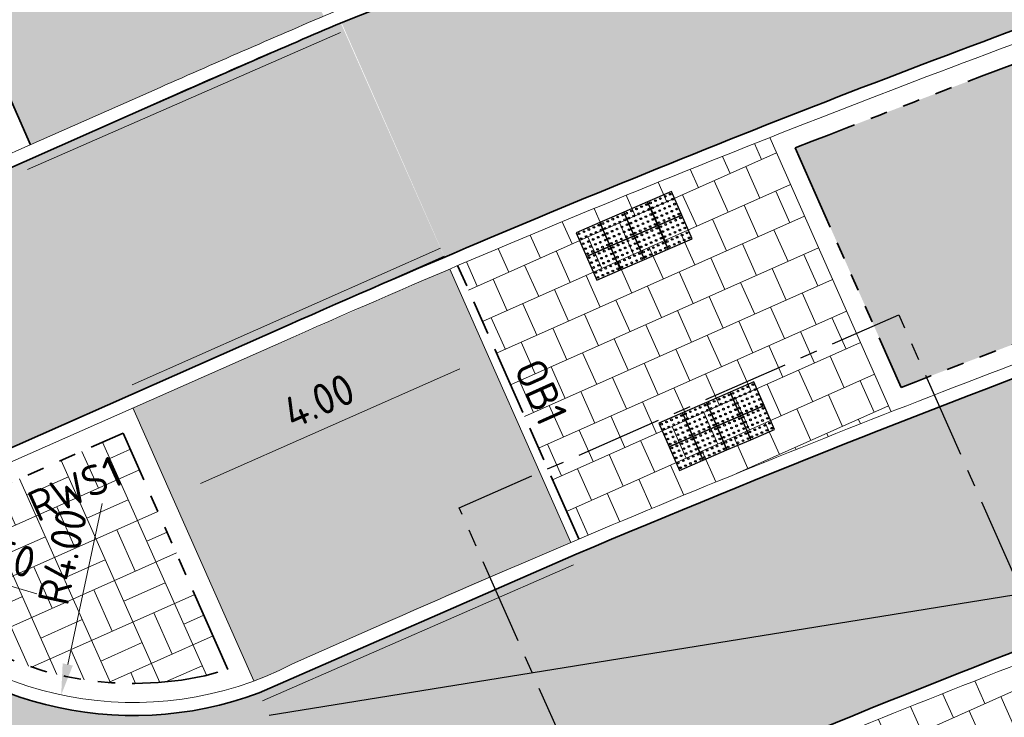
# Model space of a CAD drawing. Header units: metres. Extents: x 196651 to 397723, y 354703 to 710691.
# Tile 121 of 256: x 197811 to 197822, y 356124 to 356132. Entities that reach past the tile are written whole.
import ezdxf
from ezdxf.enums import TextEntityAlignment as Align

# ---------------------------------------------------------------- set-up
doc = ezdxf.new("R2010")
doc.units = ezdxf.units.M
doc.header["$MEASUREMENT"] = 0
for name, pattern in [('VH-OPSLUITBAND_100X200', [16, 8, -2, 4, -2]), ('VH-RWSBAND_110X220', [24, 10, -2, 2, -2, 2, -2, 2, -2]), ('XX-CENTER', [8, 5, -1, 1, -1])]:
    doc.linetypes.add(name, pattern=pattern)
doc.layers.add('$0$X-XX-HULPLIJNEN', color=4, linetype='Continuous', lineweight=18, plot=False)
doc.layers.add('X-XX-AL-HULPLIJNEN', color=4, linetype='Continuous', lineweight=25, plot=False)
for name, color, linetype, lineweight in [('N-WE-GR-GRAS_BERM-A', 86, 'Continuous', 5), ('N-WE-VH-GOOT_TEGEL-G', 170, 'Continuous', 35), ('N-WE-VH-KANTOPSLUITING_OPSLUITBAND_100X200-G', 5, 'VH-OPSLUITBAND_100X200', 35), ('N-WE-VH-KANTOPSLUITING_TEKST-T', 7, 'VH-OPSLUITBAND_100X200', 35), ('N-WE-VH-KANTOPSLUITING_TROTTOIRBAND_RWS_110 220-G', 6, 'VH-RWSBAND_110X220', 35), ('N-WE-VH-KANTVERHARDING-G', 1, 'Continuous', 5), ('N-WE-VH-VERHARDING_ASFALT_DEKLAAG-G_ZWART', 252, 'Continuous', 5), ('N-WE-VH-VERHARDING_TEGEL-200X200X50-A', 252, 'Continuous', 18), ('N-WE-VH-VERKEERSTEGEL-NOPPENTEGEL-S', 5, 'Continuous', 25), ('N-WE-VH_BETON_PRINTBETON-A', 252, 'Continuous', 5), ('X-XX-AL-AANPIJLING-M', 7, 'Continuous', 18)]:
    doc.layers.add(name, color=color, linetype=linetype, lineweight=lineweight)
doc.layers.add('N-WE-VH-VERHARDING_ASFALT_DEKLAAG-G_ROOD', color=7, linetype='Continuous', lineweight=5, true_color=0xbf4040)
doc.layers.add('X-XX-AL-VERWIJZING_DETAIL', color=3, linetype='XX-CENTER')
doc.styles.add('NLCS-ISO', font='NLCS-ISO.ttf')
doc.styles.add('NLCS-ISO-M200-T18', font='NLCS-ISO.ttf')
doc.dimstyles.new('NLCS-M200-T18-PIJL', dxfattribs={"dimscale": 0.2, "dimtxt": 1.799999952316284, "dimasz": 1.8, "dimexe": 2, "dimexo": 2, "dimgap": 0.7, "dimtad": 1, "dimzin": 0, "dimdsep": 46, "dimtxsty": 'NLCS-ISO-M200-T18', "dimcen": 0, "dimdle": 2, "dimse1": 1, "dimse2": 1, "dimclrd": 256, "dimclre": 256, "dimclrt": 256, "dimadec": 1, "dimazin": 0, "dimtfac": 1, "dimtofl": 0, "dimtmove": 1, "dimatfit": 0, "dimfxl": 2, "dimfxlon": 1, "dimtfillclr": 254, "dimtolj": 1, "dimtzin": 0, "dimlwd": 18, "dimlwe": 18, "dimarcsym": 0})
pattern_1 = [(114, (0, 0), (-0.3454037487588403, 0.2840708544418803), [0.4, -0.4]), (204, (0, 0), (0.1626946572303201, -0.3654181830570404), [])]

# ---------------------------------------------------------------- blocks, each defined once
blk = doc.blocks.new('*D1963')
at = {"layer": 'Defpoints', "color": 0, "ltscale": 0.2, "transparency": 16777216}
for p in [(197812.276875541, 356128.0603214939), (197811.4393302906, 356124.1489895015)]:
    blk.add_point(p, dxfattribs=at)
at = {"layer": 'X-XX-AL-AANPIJLING-M', "linetype": 'Continuous', "lineweight": 18, "ltscale": 0.2, "transparency": 16777216}
blk.add_line((197811.9136332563, 356126.3639819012), (197811.5147093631, 356124.5010093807), dxfattribs=at)
at = {"layer": 'X-XX-AL-AANPIJLING-M', "ltscale": 0.2, "transparency": 16777216}
blk.add_solid([(197811.4560393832, 356124.5135725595), (197811.573379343, 356124.488446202), (197811.4393302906, 356124.1489895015)], dxfattribs=at)
at = {"layer": 'X-XX-AL-AANPIJLING-M', "ltscale": 0.2, "transparency": 16777216, "insert": (197811.4545750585, 356125.7484581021), "char_height": 0.3599999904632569, "attachment_point": 5, "rotation": 77.91360897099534, "style": 'NLCS-ISO-M200-T18'}
blk.add_mtext('\\A1;R4.00', dxfattribs=at)
blk = doc.blocks.new('TEKST TB')
at = {"style": 'NLCS-ISO'}
blk.add_attdef('TEKST_TROTTOIRBANDEN', text='', height=0.36, rotation=0.340705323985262, dxfattribs=at).set_placement((0, 0), align=Align.BOTTOM_CENTER)
blk = doc.blocks.new('*D302')
at = {"layer": 'Defpoints', "color": 0, "ltscale": 0.2, "transparency": 16777216}
for p in [(197816.3778944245, 356128.0677970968), (197816.6321005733, 356127.4934407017), (197812.9743454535, 356125.8745437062)]:
    blk.add_point(p, dxfattribs=at)
at = {"layer": 'X-XX-AL-AANPIJLING-M', "linetype": 'Continuous', "lineweight": 18, "ltscale": 0.2, "transparency": 16777216}
blk.add_line((197813.0493372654, 356126.5946008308), (197816.0486964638, 356127.9220963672), dxfattribs=at)
at = {"layer": 'X-XX-AL-AANPIJLING-M', "ltscale": 0.2, "transparency": 16777216}
for points in [[(197816.0244130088, 356127.976962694), (197816.0729799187, 356127.8672300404), (197816.3778944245, 356128.0677970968)], [(197813.0250538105, 356126.6494671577), (197813.0736207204, 356126.5397345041), (197812.7201393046, 356126.4489001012)]]:
    blk.add_solid(points, dxfattribs=at)
at = {"layer": 'X-XX-AL-AANPIJLING-M', "ltscale": 0.2, "transparency": 16777216, "insert": (197814.4195051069, 356127.5509690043), "char_height": 0.3599999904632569, "attachment_point": 5, "rotation": 23.873848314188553, "style": 'NLCS-ISO-M200-T18'}
blk.add_mtext('\\A1;4.00', dxfattribs=at)
blk = doc.blocks.new('*D1753')
at = {"layer": 'Defpoints', "color": 0, "transparency": 16777216}
for p in [(197809.1605239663, 356125.896652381), (197809.6408665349, 356125.7578322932)]:
    blk.add_point(p, dxfattribs=at)
at = {"layer": 'X-XX-AL-AANPIJLING-M', "linetype": 'Continuous', "lineweight": 18, "transparency": 16777216}
blk.add_line((197811.1587490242, 356125.3191608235), (197809.5063706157, 356125.7967019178), dxfattribs=at)
at = {"layer": 'X-XX-AL-AANPIJLING-M', "transparency": 16777216}
blk.add_solid([(197809.5230290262, 356125.854343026), (197809.4897122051, 356125.7390608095), (197809.1605239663, 356125.896652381)], dxfattribs=at)
at = {"layer": 'X-XX-AL-AANPIJLING-M', "transparency": 16777216, "insert": (197810.5943279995, 356125.8153753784), "char_height": 0.3599999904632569, "attachment_point": 5, "rotation": 343.88058662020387, "style": 'NLCS-ISO-M200-T18'}
blk.add_mtext('\\A1;R0.50', dxfattribs=at)
blk = doc.blocks.new('*U2075')
for centre in [(0.02500000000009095, 0.575000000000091), (0.08750000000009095, 0.575000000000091), (0.1500000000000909, 0.575000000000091), (0.2125000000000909, 0.575000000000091), (0.2749999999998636, 0.575000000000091), (0.3250000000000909, 0.575000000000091), (0.3875000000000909, 0.575000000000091), (0.4500000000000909, 0.575000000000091), (0.5125000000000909, 0.575000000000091), (0.5749999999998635, 0.575000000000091), (0.6250000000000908, 0.575000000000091), (0.6875000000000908, 0.575000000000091), (0.7500000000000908, 0.575000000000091), (0.8125000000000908, 0.575000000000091), (0.8749999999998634, 0.575000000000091), (0.9250000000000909, 0.575000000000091), (0.9875000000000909, 0.575000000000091), (1.050000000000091, 0.575000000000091), (1.112500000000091, 0.575000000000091), (1.174999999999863, 0.575000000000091), (0.02500000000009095, 0.512500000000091), (0.02500000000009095, 0.4500000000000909), (0.08750000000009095, 0.512500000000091), (0.08750000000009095, 0.4500000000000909), (0.1500000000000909, 0.512500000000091), (0.1500000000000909, 0.4500000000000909), (0.2125000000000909, 0.512500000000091), (0.2125000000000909, 0.4500000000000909), (0.2749999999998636, 0.512500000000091), (0.2749999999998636, 0.4500000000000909), (0.3250000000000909, 0.512500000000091), (0.3250000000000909, 0.4500000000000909), (0.3875000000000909, 0.512500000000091), (0.3875000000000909, 0.4500000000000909), (0.4500000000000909, 0.512500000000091), (0.4500000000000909, 0.4500000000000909), (0.5125000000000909, 0.512500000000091), (0.5125000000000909, 0.4500000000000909), (0.5749999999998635, 0.512500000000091), (0.5749999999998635, 0.4500000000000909), (0.6250000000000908, 0.512500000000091), (0.6250000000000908, 0.4500000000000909), (0.6875000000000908, 0.512500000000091), (0.6875000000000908, 0.4500000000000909), (0.7500000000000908, 0.512500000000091), (0.7500000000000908, 0.4500000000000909), (0.8125000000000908, 0.512500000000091), (0.8125000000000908, 0.4500000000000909), (0.8749999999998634, 0.512500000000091), (0.8749999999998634, 0.4500000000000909), (0.9250000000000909, 0.512500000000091), (0.9250000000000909, 0.4500000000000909), (0.9875000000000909, 0.512500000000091), (0.9875000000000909, 0.4500000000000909), (1.050000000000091, 0.512500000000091), (1.050000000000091, 0.4500000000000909), (1.112500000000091, 0.512500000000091), (1.112500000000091, 0.4500000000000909), (1.174999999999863, 0.512500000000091), (1.174999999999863, 0.4500000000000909), (0.02500000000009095, 0.3875000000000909), (0.08750000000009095, 0.3875000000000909), (0.1500000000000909, 0.3875000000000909), (0.2125000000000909, 0.3875000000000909), (0.2749999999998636, 0.3875000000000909), (0.3250000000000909, 0.3875000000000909), (0.3875000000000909, 0.3875000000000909), (0.4500000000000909, 0.3875000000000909), (0.5125000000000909, 0.3875000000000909), (0.5749999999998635, 0.3875000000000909), (0.6250000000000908, 0.3875000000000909), (0.6875000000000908, 0.3875000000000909), (0.7500000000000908, 0.3875000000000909), (0.8125000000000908, 0.3875000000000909), (0.8749999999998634, 0.3875000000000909), (0.9250000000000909, 0.3875000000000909), (0.9875000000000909, 0.3875000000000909), (1.050000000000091, 0.3875000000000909), (1.112500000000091, 0.3875000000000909), (1.174999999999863, 0.3875000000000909), (0.02500000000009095, 0.3250000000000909), (0.02500000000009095, 0.2750000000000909), (0.08750000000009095, 0.3250000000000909), (0.08750000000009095, 0.2750000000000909), (0.1500000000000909, 0.3250000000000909), (0.1500000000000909, 0.2750000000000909), (0.2125000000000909, 0.3250000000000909), (0.2125000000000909, 0.2750000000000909), (0.2749999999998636, 0.3250000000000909), (0.2749999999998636, 0.2750000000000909), (0.3250000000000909, 0.3250000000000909), (0.3250000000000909, 0.2750000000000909), (0.3875000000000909, 0.3250000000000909), (0.3875000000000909, 0.2750000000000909), (0.4500000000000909, 0.3250000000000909), (0.4500000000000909, 0.2750000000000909), (0.5125000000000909, 0.3250000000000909), (0.5125000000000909, 0.2750000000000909), (0.5749999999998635, 0.3250000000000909), (0.5749999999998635, 0.2750000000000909), (0.6250000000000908, 0.3250000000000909), (0.6250000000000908, 0.2750000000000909), (0.6875000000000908, 0.3250000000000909), (0.6875000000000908, 0.2750000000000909), (0.7500000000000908, 0.3250000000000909), (0.7500000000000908, 0.2750000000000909), (0.8125000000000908, 0.3250000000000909), (0.8125000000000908, 0.2750000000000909), (0.8749999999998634, 0.3250000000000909), (0.8749999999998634, 0.2750000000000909), (0.9250000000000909, 0.3250000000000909), (0.9250000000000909, 0.2750000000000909), (0.9875000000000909, 0.3250000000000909), (0.9875000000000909, 0.2750000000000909), (1.050000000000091, 0.3250000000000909), (1.050000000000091, 0.2750000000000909), (1.112500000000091, 0.3250000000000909), (1.112500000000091, 0.2750000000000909), (1.174999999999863, 0.3250000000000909), (1.174999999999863, 0.2750000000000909), (0.02500000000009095, 0.2125000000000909), (0.02500000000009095, 0.1500000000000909), (0.08750000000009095, 0.2125000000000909), (0.08750000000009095, 0.1500000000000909), (0.1500000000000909, 0.2125000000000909), (0.1500000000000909, 0.1500000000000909), (0.2125000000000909, 0.2125000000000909), (0.2125000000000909, 0.1500000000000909), (0.2749999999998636, 0.2125000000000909), (0.2749999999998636, 0.1500000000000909), (0.3250000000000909, 0.2125000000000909), (0.3250000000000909, 0.1500000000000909), (0.3875000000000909, 0.2125000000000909), (0.3875000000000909, 0.1500000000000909), (0.4500000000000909, 0.2125000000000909), (0.4500000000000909, 0.1500000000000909), (0.5125000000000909, 0.2125000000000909), (0.5125000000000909, 0.1500000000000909), (0.5749999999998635, 0.2125000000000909), (0.5749999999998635, 0.1500000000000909), (0.6250000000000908, 0.2125000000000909), (0.6250000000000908, 0.1500000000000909), (0.6875000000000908, 0.2125000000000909), (0.6875000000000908, 0.1500000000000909), (0.7500000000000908, 0.2125000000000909), (0.7500000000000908, 0.1500000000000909), (0.8125000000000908, 0.2125000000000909), (0.8125000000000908, 0.1500000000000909), (0.8749999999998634, 0.2125000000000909), (0.8749999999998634, 0.1500000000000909), (0.9250000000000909, 0.2125000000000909), (0.9250000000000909, 0.1500000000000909), (0.9875000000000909, 0.2125000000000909), (0.9875000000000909, 0.1500000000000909), (1.050000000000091, 0.2125000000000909), (1.050000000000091, 0.1500000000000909), (1.112500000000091, 0.2125000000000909), (1.112500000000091, 0.1500000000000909), (1.174999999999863, 0.2125000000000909), (1.174999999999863, 0.1500000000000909), (0.02500000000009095, 0.08750000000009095), (0.02500000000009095, 0.02500000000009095), (0.08750000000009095, 0.08750000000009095), (0.08750000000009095, 0.02500000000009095), (0.1500000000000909, 0.08750000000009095), (0.1500000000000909, 0.02500000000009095), (0.2125000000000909, 0.08750000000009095), (0.2125000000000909, 0.02500000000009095), (0.2749999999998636, 0.08750000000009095), (0.2749999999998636, 0.02500000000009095), (0.3250000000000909, 0.08750000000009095), (0.3250000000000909, 0.02500000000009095), (0.3875000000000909, 0.08750000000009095), (0.3875000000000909, 0.02500000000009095), (0.4500000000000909, 0.08750000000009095), (0.4500000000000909, 0.02500000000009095), (0.5125000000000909, 0.08750000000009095), (0.5125000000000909, 0.02500000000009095), (0.5749999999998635, 0.08750000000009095), (0.5749999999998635, 0.02500000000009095), (0.6250000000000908, 0.08750000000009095), (0.6250000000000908, 0.02500000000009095), (0.6875000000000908, 0.08750000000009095), (0.6875000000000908, 0.02500000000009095), (0.7500000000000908, 0.08750000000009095), (0.7500000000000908, 0.02500000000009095), (0.8125000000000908, 0.08750000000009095), (0.8125000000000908, 0.02500000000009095), (0.8749999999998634, 0.08750000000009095), (0.8749999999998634, 0.02500000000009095), (0.9250000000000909, 0.08750000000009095), (0.9250000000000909, 0.02500000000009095), (0.9875000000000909, 0.08750000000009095), (0.9875000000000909, 0.02500000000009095), (1.050000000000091, 0.08750000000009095), (1.050000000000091, 0.02500000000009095), (1.112500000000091, 0.08750000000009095), (1.112500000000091, 0.02500000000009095), (1.174999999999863, 0.08750000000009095), (1.174999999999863, 0.02500000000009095)]:
    blk.add_circle(centre, 0.01)
for points in [[(0.2999999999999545, 0.3000000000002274), (0.2999999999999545, 0.6000000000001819), (0, 0.6000000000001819), (0, 0.3)], [(0.5999999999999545, 0.3000000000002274), (0.5999999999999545, 0.6000000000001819), (0.2999999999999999, 0.6000000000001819), (0.2999999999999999, 0.3)], [(0.8999999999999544, 0.3000000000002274), (0.8999999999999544, 0.6000000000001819), (0.5999999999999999, 0.6000000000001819), (0.5999999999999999, 0.3)], [(1.199999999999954, 0.3000000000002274), (1.199999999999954, 0.6000000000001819), (0.8999999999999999, 0.6000000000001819), (0.8999999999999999, 0.3)], [(0.2999999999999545, 2.273736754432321e-13), (0.2999999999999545, 0.3000000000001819), (0, 0.3000000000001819), (0, 0)], [(0.5999999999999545, 2.273736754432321e-13), (0.5999999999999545, 0.3000000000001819), (0.2999999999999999, 0.3000000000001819), (0.2999999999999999, 0)], [(0.8999999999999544, 2.273736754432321e-13), (0.8999999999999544, 0.3000000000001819), (0.5999999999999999, 0.3000000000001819), (0.5999999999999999, 0)], [(1.199999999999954, 2.273736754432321e-13), (1.199999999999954, 0.3000000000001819), (0.8999999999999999, 0.3000000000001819), (0.8999999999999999, 0)]]:
    blk.add_3dface(points)
blk = doc.blocks.new('*U2076')
for centre in [(0.02500000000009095, 0.2750000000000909), (0.08750000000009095, 0.2750000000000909), (0.1500000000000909, 0.2750000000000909), (0.2125000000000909, 0.2750000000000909), (0.2749999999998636, 0.2750000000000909), (0.3250000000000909, 0.2750000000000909), (0.3875000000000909, 0.2750000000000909), (0.4500000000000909, 0.2750000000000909), (0.5125000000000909, 0.2750000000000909), (0.5749999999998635, 0.2750000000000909), (0.6250000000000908, 0.2750000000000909), (0.6875000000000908, 0.2750000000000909), (0.7500000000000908, 0.2750000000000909), (0.8125000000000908, 0.2750000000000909), (0.8749999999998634, 0.2750000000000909), (0.9250000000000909, 0.2750000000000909), (0.9875000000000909, 0.2750000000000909), (1.050000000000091, 0.2750000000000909), (1.112500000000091, 0.2750000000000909), (1.174999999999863, 0.2750000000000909), (0.02500000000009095, 0.2125000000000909), (0.02500000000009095, 0.1500000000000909), (0.08750000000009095, 0.2125000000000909), (0.08750000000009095, 0.1500000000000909), (0.1500000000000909, 0.2125000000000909), (0.1500000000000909, 0.1500000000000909), (0.2125000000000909, 0.2125000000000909), (0.2125000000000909, 0.1500000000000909), (0.2749999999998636, 0.2125000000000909), (0.2749999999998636, 0.1500000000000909), (0.3250000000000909, 0.2125000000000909), (0.3250000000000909, 0.1500000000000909), (0.3875000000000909, 0.2125000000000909), (0.3875000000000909, 0.1500000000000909), (0.4500000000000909, 0.2125000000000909), (0.4500000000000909, 0.1500000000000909), (0.5125000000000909, 0.2125000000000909), (0.5125000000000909, 0.1500000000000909), (0.5749999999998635, 0.2125000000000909), (0.5749999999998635, 0.1500000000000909), (0.6250000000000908, 0.2125000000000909), (0.6250000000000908, 0.1500000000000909), (0.6875000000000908, 0.2125000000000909), (0.6875000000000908, 0.1500000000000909), (0.7500000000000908, 0.2125000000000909), (0.7500000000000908, 0.1500000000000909), (0.8125000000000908, 0.2125000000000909), (0.8125000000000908, 0.1500000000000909), (0.8749999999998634, 0.2125000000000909), (0.8749999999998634, 0.1500000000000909), (0.9250000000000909, 0.2125000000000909), (0.9250000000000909, 0.1500000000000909), (0.9875000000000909, 0.2125000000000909), (0.9875000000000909, 0.1500000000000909), (1.050000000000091, 0.2125000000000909), (1.050000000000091, 0.1500000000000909), (1.112500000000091, 0.2125000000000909), (1.112500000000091, 0.1500000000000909), (1.174999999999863, 0.2125000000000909), (1.174999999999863, 0.1500000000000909), (0.02500000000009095, 0.0875000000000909), (0.02500000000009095, 0.02500000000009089), (0.08750000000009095, 0.0875000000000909), (0.08750000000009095, 0.02500000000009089), (0.1500000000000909, 0.0875000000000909), (0.1500000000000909, 0.02500000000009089), (0.2125000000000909, 0.0875000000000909), (0.2125000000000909, 0.02500000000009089), (0.2749999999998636, 0.0875000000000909), (0.2749999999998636, 0.02500000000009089), (0.3250000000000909, 0.0875000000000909), (0.3250000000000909, 0.02500000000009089), (0.3875000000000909, 0.0875000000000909), (0.3875000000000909, 0.02500000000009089), (0.4500000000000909, 0.0875000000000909), (0.4500000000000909, 0.02500000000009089), (0.5125000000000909, 0.0875000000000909), (0.5125000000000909, 0.02500000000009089), (0.5749999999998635, 0.0875000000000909), (0.5749999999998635, 0.02500000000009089), (0.6250000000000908, 0.0875000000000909), (0.6250000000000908, 0.02500000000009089), (0.6875000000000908, 0.0875000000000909), (0.6875000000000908, 0.02500000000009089), (0.7500000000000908, 0.0875000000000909), (0.7500000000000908, 0.02500000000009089), (0.8125000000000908, 0.0875000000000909), (0.8125000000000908, 0.02500000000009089), (0.8749999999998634, 0.0875000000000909), (0.8749999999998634, 0.02500000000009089), (0.9250000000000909, 0.0875000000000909), (0.9250000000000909, 0.02500000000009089), (0.9875000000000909, 0.0875000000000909), (0.9875000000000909, 0.02500000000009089), (1.050000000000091, 0.0875000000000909), (1.050000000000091, 0.02500000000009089), (1.112500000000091, 0.0875000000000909), (1.112500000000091, 0.02500000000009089), (1.174999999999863, 0.0875000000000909), (1.174999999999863, 0.02500000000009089), (0.02500000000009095, -0.02499999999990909), (0.02500000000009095, -0.0874999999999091), (0.08750000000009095, -0.02499999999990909), (0.08750000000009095, -0.0874999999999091), (0.1500000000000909, -0.02499999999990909), (0.1500000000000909, -0.0874999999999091), (0.2125000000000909, -0.02499999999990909), (0.2125000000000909, -0.0874999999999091), (0.2749999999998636, -0.02499999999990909), (0.2749999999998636, -0.0874999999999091), (0.3250000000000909, -0.02499999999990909), (0.3250000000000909, -0.0874999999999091), (0.3875000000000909, -0.02499999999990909), (0.3875000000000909, -0.0874999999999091), (0.4500000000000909, -0.02499999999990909), (0.4500000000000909, -0.0874999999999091), (0.5125000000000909, -0.02499999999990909), (0.5125000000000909, -0.0874999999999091), (0.5749999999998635, -0.02499999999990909), (0.5749999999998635, -0.0874999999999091), (0.6250000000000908, -0.02499999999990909), (0.6250000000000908, -0.0874999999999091), (0.6875000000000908, -0.02499999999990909), (0.6875000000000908, -0.0874999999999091), (0.7500000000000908, -0.02499999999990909), (0.7500000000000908, -0.0874999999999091), (0.8125000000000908, -0.02499999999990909), (0.8125000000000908, -0.0874999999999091), (0.8749999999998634, -0.02499999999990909), (0.8749999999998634, -0.0874999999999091), (0.9250000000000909, -0.02499999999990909), (0.9250000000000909, -0.0874999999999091), (0.9875000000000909, -0.02499999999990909), (0.9875000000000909, -0.0874999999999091), (1.050000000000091, -0.02499999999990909), (1.050000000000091, -0.0874999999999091), (1.112500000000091, -0.02499999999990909), (1.112500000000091, -0.0874999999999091), (1.174999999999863, -0.02499999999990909), (1.174999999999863, -0.0874999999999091), (0.02500000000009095, -0.1499999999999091), (0.02500000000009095, -0.2124999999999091), (0.08750000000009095, -0.1499999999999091), (0.08750000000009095, -0.2124999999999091), (0.1500000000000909, -0.1499999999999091), (0.1500000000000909, -0.2124999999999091), (0.2125000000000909, -0.1499999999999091), (0.2125000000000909, -0.2124999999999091), (0.2749999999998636, -0.1499999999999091), (0.2749999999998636, -0.2124999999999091), (0.3250000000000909, -0.1499999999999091), (0.3250000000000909, -0.2124999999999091), (0.3875000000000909, -0.1499999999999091), (0.3875000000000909, -0.2124999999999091), (0.4500000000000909, -0.1499999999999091), (0.4500000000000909, -0.2124999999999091), (0.5125000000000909, -0.1499999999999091), (0.5125000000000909, -0.2124999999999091), (0.5749999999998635, -0.1499999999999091), (0.5749999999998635, -0.2124999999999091), (0.6250000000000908, -0.1499999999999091), (0.6250000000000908, -0.2124999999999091), (0.6875000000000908, -0.1499999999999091), (0.6875000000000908, -0.2124999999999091), (0.7500000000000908, -0.1499999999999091), (0.7500000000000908, -0.2124999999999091), (0.8125000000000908, -0.1499999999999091), (0.8125000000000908, -0.2124999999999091), (0.8749999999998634, -0.1499999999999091), (0.8749999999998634, -0.2124999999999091), (0.9250000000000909, -0.1499999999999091), (0.9250000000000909, -0.2124999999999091), (0.9875000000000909, -0.1499999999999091), (0.9875000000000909, -0.2124999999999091), (1.050000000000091, -0.1499999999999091), (1.050000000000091, -0.2124999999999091), (1.112500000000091, -0.1499999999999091), (1.112500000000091, -0.2124999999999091), (1.174999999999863, -0.1499999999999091), (1.174999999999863, -0.2124999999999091), (0.02500000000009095, -0.2749999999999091), (0.08750000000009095, -0.2749999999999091), (0.1500000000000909, -0.2749999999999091), (0.2125000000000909, -0.2749999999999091), (0.2749999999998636, -0.2749999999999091), (0.3250000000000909, -0.2749999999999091), (0.3875000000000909, -0.2749999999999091), (0.4500000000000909, -0.2749999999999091), (0.5125000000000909, -0.2749999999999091), (0.5749999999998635, -0.2749999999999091), (0.6250000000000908, -0.2749999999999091), (0.6875000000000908, -0.2749999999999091), (0.7500000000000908, -0.2749999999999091), (0.8125000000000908, -0.2749999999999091), (0.8749999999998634, -0.2749999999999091), (0.9250000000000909, -0.2749999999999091), (0.9875000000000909, -0.2749999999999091), (1.050000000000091, -0.2749999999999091), (1.112500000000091, -0.2749999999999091), (1.174999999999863, -0.2749999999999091)]:
    blk.add_circle(centre, 0.01)
for points in [[(0.2999999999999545, 2.273181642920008e-13), (0.2999999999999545, 0.3000000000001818), (0, 0.3000000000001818), (0, -5.551115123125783e-17)], [(0.5999999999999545, 2.273181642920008e-13), (0.5999999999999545, 0.3000000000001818), (0.2999999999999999, 0.3000000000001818), (0.2999999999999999, -5.551115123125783e-17)], [(0.8999999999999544, 2.273181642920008e-13), (0.8999999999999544, 0.3000000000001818), (0.5999999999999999, 0.3000000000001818), (0.5999999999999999, -5.551115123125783e-17)], [(1.199999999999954, 2.273181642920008e-13), (1.199999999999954, 0.3000000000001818), (0.8999999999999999, 0.3000000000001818), (0.8999999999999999, -5.551115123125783e-17)], [(0.2999999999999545, -0.2999999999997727), (0.2999999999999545, 1.818545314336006e-13), (0, 1.818545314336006e-13), (0, -0.3)], [(0.5999999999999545, -0.2999999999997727), (0.5999999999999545, 1.818545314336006e-13), (0.2999999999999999, 1.818545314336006e-13), (0.2999999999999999, -0.3)], [(0.8999999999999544, -0.2999999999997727), (0.8999999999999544, 1.818545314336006e-13), (0.5999999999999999, 1.818545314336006e-13), (0.5999999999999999, -0.3)], [(1.199999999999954, -0.2999999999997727), (1.199999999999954, 1.818545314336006e-13), (0.8999999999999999, 1.818545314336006e-13), (0.8999999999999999, -0.3)]]:
    blk.add_3dface(points)

msp = doc.modelspace()

# ---------------------------------------------------------------- hatches: boundary and pattern name
at = {"layer": 'N-WE-GR-GRAS_BERM-A'}
h = msp.add_hatch(dxfattribs=at)
h.set_pattern_fill('AGR-GRAS_01', color=256, scale=0.04, pattern_type=2)
h.set_pattern_definition([(0, (0, 0), (1, 1), [0.12, -0.8]), (45, (0.4, 0.2), (-0.1131370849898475, 1.866761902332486), [0.12, -0.8]), (29.99999999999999, (0.08, 0.12), (0.2274613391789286, 1.286025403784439), [0.12, -0.8]), (15, (0.32, 0.48), (0.3856270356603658, 0.7244941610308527), [0.12, -0.8]), (135, (0.16, 2), (-0.02828427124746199, -0.6505382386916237), [0.12, -0.8]), (150, (1.2, 0.4), (0.2156921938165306, -0.5864101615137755), [0.12, -0.8]), (165, (0.24, 0.04), (0.1434520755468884, -0.7010146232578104), [0.12, -0.8]), (85, (0.4, 0.4), (-0.872677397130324, 1.040016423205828), [0.12, -0.8]), (99.99999999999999, (0, 0), (-1.112117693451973, 0.7787131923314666), [0.12, -0.7999999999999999])])
h.paths.add_polyline_path([(197855.7916722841, 356136.2075736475), (197858.4996413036, 356136.4995797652, -0.01173747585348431), (197863.7345911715, 356136.9804499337, 0.7238520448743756), (197864.1005954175, 356138.4164805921, 0.1630288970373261), (197859.3049138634, 356139.6105698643, 0.06837408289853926), (197823.0661274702, 356131.6695897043, 0.005662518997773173), (197819.9272248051, 356130.4752502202), (197821.1530893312, 356127.7055173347, -0.005002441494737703), (197823.8889572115, 356128.7423722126, -0.06129960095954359)])
at = {"layer": 'N-WE-VH-VERHARDING_ASFALT_DEKLAAG-G_ROOD'}
h = msp.add_hatch(color=256, dxfattribs=at)
edge = h.paths.add_edge_path()
edge.add_arc((197808.4152768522, 356131.2337213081), 2.149999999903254, 23.87475903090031, 92.75511063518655)
edge.add_line((197808.3119323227, 356133.3812361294), (197814.1659123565, 356136.0224435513))
edge.add_arc((197815.7076081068, 356134.5238861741), 2.149999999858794, 135.8129194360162, 203.8738483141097)
edge.add_line((197813.7415647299, 356133.653729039), (197814.4739154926, 356131.9990470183))
edge.add_arc((197872.1579873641, 355996.9305138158), 146.8705580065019, 113.1260010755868, 113.9303970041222)
edge.add_line((197812.5833871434, 356131.1759152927), (197811.0854576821, 356130.5129419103))
edge.add_line((197811.0854576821, 356130.5129419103), (197810.381320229, 356132.1038784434))
edge.add_line((197810.381320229, 356132.1038784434), (197810.3813063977, 356132.1039096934))
h = msp.add_hatch(color=256, dxfattribs=at)
edge = h.paths.add_edge_path()
edge.add_line((197815.9322036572, 356129.0747961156), (197812.2691481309, 356127.4678749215))
edge.add_line((197812.2691481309, 356127.4678749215), (197813.6669635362, 356124.3096341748))
edge.add_arc((197812.2768755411, 356128.060321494), 4.000000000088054, 290.3358241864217, 297.3394593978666)
edge.add_line((197814.1139212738, 356124.5071168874), (197817.3319974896, 356125.9120852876))
edge.add_line((197817.3319974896, 356125.9120852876), (197815.9322036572, 356129.0747961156))
h = msp.add_hatch(color=256, dxfattribs=at)
edge = h.paths.add_edge_path()
edge.add_line((197866.6876913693, 356125.1090431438), (197865.9574476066, 356128.2592517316))
edge.add_line((197865.9574476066, 356128.2592517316), (197864.5365875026, 356128.2197829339))
edge.add_arc((197863.977074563, 356148.3620131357), 20.14999980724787, 269.7002157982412, 271.59115887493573, ccw=False)
edge.add_line((197863.8716457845, 356128.2122891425), (197856.0275605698, 356128.2533315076))
edge.add_arc((197855.7019123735, 356108.4060029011), 19.84999998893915, 89.05999474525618, 98.96408463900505)
edge.add_arc((197874.0990260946, 355991.7780855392), 137.9199999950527, 98.96408464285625, 112.0829259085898)
edge.add_arc((197821.4399698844, 356121.5726489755), 2.149999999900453, 203.7056720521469, 292.0829259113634, ccw=False)
edge.add_line((197819.4713808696, 356120.7082663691), (197818.5164429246, 356122.8830907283))
edge.add_arc((197874.3392932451, 355991.5005495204), 142.7500008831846, 113.020050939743, 113.8738483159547)
edge.add_line((197816.5649063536, 356122.0366861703), (197815.1200253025, 356121.3971918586))
edge.add_line((197815.1200253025, 356121.3971918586), (197816.1265725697, 356119.1229869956))
edge.add_arc((197814.1605291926, 356118.2528298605), 2.150000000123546, -62.30398861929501, 23.87384831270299, ccw=False)
edge.add_line((197815.1598070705, 356116.3491639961), (197805.3096389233, 356111.1785847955))
edge.add_line((197805.3096389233, 356111.1785847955), (197806.6159174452, 356108.2502007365))
edge.add_line((197806.6159174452, 356108.2502007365), (197817.1596978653, 356113.7848729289))
edge.add_arc((197839.3390189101, 356071.532345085), 47.71999990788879, 113.54944430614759, 117.69601138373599, ccw=False)
edge.add_arc((197874.0990260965, 355991.7780855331), 134.7200000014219, 100.14312888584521, 113.54944431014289, ccw=False)
edge.add_arc((197850.9285291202, 356121.2917642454), 3.149999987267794, 71.43961258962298, 100.14312883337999, ccw=False)
edge.add_line((197851.9311866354, 356124.2779286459), (197859.7840679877, 356124.8066933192))
edge.add_arc((197860.9439181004, 356121.8779994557), 3.150000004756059, 93.68950359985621, 111.60504281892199, ccw=False)
edge.add_line((197860.7412171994, 356125.0214708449), (197862.881192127, 356125.0146830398))
edge.add_arc((197862.9552558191, 356148.3645655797), 23.35000000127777, 269.8182636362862, 271.5875314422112)
edge.add_line((197863.6021466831, 356125.0235280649), (197866.6876913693, 356125.1090431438))
at = {"layer": 'N-WE-VH-VERHARDING_ASFALT_DEKLAAG-G_ZWART'}
h = msp.add_hatch(color=256, dxfattribs=at)
edge = h.paths.add_edge_path()
edge.add_line((197876.1932646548, 356137.8164161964), (197876.1906597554, 356137.8164040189))
edge.add_arc((197876.1844711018, 356137.4464525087), 0.3700032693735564, 87.7785660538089, 89.04162937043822, ccw=False)
edge.add_arc((197871.3578995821, 356025.2546632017), 112.6655625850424, 87.53740790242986, 87.54023211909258)
edge = h.paths.add_edge_path()
edge.add_line((197865.6484846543, 356137.7671209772), (197864.8314839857, 356137.763301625))
edge.add_arc((197863.6814934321, 356137.7586405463), 1.149999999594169, -86.09662694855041, 0.23222684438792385, ccw=False)
edge.add_arc((197877.2560369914, 355956.8139676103), 180.3031688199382, 94.29278415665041, 96.82434826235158)
edge.add_arc((197870.1714845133, 356002.8540008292), 133.7566356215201, 96.1545476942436, 110.1858266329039)
edge.add_arc((197874.3371681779, 355991.5007354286), 145.8500015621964, 110.182760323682, 111.4092740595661)
edge.add_line((197821.0979092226, 356127.286611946), (197822.2933579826, 356124.585600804))
edge.add_arc((197874.3392932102, 355991.5005496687), 142.9000007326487, 110.1827603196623, 111.359113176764, ccw=False)
edge.add_arc((197870.3813940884, 356002.1480655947), 131.540744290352, 95.48027981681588, 110.1647665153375, ccw=False)
edge.add_arc((197858.6925728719, 356124.9845243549), 8.150000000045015, 24.87617401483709, 96.15431552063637, ccw=False)
edge.add_line((197866.0864078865, 356128.4128918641), (197874.5152892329, 356128.6583272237))
edge.add_arc((197882.0298922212, 356125.5034513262), 8.15000000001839, 84.62658024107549, 157.2257440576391, ccw=False)
edge.add_arc((197872.6652473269, 356025.9429001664), 108.1499996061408, 83.80790414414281, 84.62658024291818, ccw=False)
edge.add_line((197884.3305451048, 356133.4619368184), (197884.4006441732, 356136.421686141))
edge.add_line((197884.4006441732, 356136.421686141), (197883.2822726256, 356136.5432110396))
edge.add_arc((197871.3578985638, 356025.2546634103), 111.9255624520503, 83.88419047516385, 87.53740927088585)
edge.add_arc((197876.1844711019, 356137.4464525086), 0.3700032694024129, 91.4940645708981, 267.29567685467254, ccw=False)
edge.add_line((197876.174823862, 356137.8163299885), (197865.6484846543, 356137.7671209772))
edge = h.paths.add_edge_path()
edge.add_line((197823.7566639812, 356132.3146715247), (197822.7565313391, 356135.0899615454))
edge.add_arc((197820.008140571, 356134.2855391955), 2.86369466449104, 16.31414613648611, 23.32118688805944)
edge.add_line((197822.6378715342, 356135.4192332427), (197820.4787760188, 356134.2275624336))
edge.add_line((197820.4787760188, 356134.2275624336), (197818.3927574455, 356133.3986640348))
edge.add_line((197818.3927574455, 356133.3986640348), (197819.5725236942, 356130.7330861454))
edge.add_arc((197874.2250283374, 355992.4944298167), 148.6499995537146, 110.18274302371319, 111.5713117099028, ccw=False)
edge.add_arc((197870.0848331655, 356003.7576179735), 136.6499735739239, 109.81766651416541, 110.1827430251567, ccw=False)
h = msp.add_hatch(color=256, dxfattribs=at)
edge = h.paths.add_edge_path()
edge.add_line((197818.3927574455, 356133.3986640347), (197814.6811588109, 356131.9242263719))
edge.add_line((197814.6811588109, 356131.9242263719), (197815.8733220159, 356129.2127560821))
edge.add_arc((197874.2250283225, 355992.4944298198), 148.6499995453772, 111.57131170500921, 113.112904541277, ccw=False)
edge.add_line((197819.5725236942, 356130.7330861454), (197818.3927574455, 356133.3986640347))
for points in [[(197814.6726194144, 356131.9207157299, 0.003769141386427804), (197812.6439153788, 356131.0386694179), (197811.0090005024, 356130.315067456), (197812.2084394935, 356127.6050407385), (197814.0627689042, 356128.4257540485, -0.003316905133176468), (197815.8714896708, 356129.2119740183)], [(197817.3930190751, 356125.7750324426), (197813.7277838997, 356124.1722159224), (197814.9221508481, 356121.4736490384), (197818.5935215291, 356123.0787361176)]]:
    msp.add_hatch(color=256, dxfattribs=at).paths.add_polyline_path(points)
h = msp.add_hatch(color=256, dxfattribs=at)
edge = h.paths.add_edge_path()
edge.add_line((197796.5909195, 356116.5875230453), (197799.6664115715, 356117.9487144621))
edge.add_line((197799.6664115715, 356117.9487144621), (197801.0024187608, 356114.9301239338))
edge.add_line((197801.0024187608, 356114.9301239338), (197801.8359126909, 356115.5177359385))
edge.add_line((197801.8359126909, 356115.5177359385), (197802.4610331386, 356115.9584449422))
edge.add_line((197802.4610331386, 356115.9584449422), (197814.9221508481, 356121.4736490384))
edge.add_line((197814.9221508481, 356121.4736490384), (197813.7277838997, 356124.1722159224))
edge.add_arc((197812.276875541, 356128.0603214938), 4.149999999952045, 221.1364156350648, 290.4638586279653, ccw=False)
edge.add_arc((197809.640866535, 356125.7578322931), 0.6500000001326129, 113.8738483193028, 221.1364156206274, ccw=False)
edge.add_line((197809.3777957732, 356126.3522175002), (197812.2084394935, 356127.6050407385))
edge.add_line((197812.2084394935, 356127.6050407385), (197811.0090005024, 356130.315067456))
edge.add_line((197811.0090005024, 356130.315067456), (197797.3613061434, 356124.2746927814))
edge.add_arc((197818.852163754, 356075.7179935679), 53.0999999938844, 113.8738483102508, 125.2692723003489)
edge.add_line((197788.1911698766, 356119.0713493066), (197784.9733989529, 356116.7956303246))
edge.add_arc((197757.8924081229, 356155.0870123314), 46.90000000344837, 293.8738483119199, 305.26927229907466, ccw=False)
edge.add_line((197776.8739753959, 356112.1998335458), (197760.4329345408, 356104.9231431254))
edge.add_arc((197741.4513672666, 356147.8103219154), 46.90000000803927, 285.3857843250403, 293.87384831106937, ccw=False)
edge.add_line((197753.8947302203, 356102.5911587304), (197742.8817212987, 356099.5606102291))
edge.add_arc((197756.9700490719, 356048.3636472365), 53.0999999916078, 105.3857843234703, 111.9971349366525)
edge.add_line((197737.0809008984, 356097.5981045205), (197730.2095842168, 356094.5880549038))
edge.add_line((197730.2095842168, 356094.5880549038), (197709.0947946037, 356085.2427957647))
edge.add_arc((197831.4226989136, 355808.8536743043), 302.2500002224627, 113.8738483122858, 117.0088520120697)
edge.add_line((197694.1624648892, 356078.1391933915), (197693.5329100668, 356077.8173693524))
edge.add_line((197693.5329100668, 356077.8173693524), (197694.8470275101, 356075.177266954))
edge.add_arc((197831.4205735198, 355808.8538610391), 299.300000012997, 113.8738483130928, 117.149245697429, ccw=False)
edge.add_line((197710.2866058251, 356082.5453879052), (197736.8099896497, 356094.2844532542))
edge.add_arc((197757.1071382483, 356048.4248343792), 50.1505621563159, 105.3857843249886, 113.87384831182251, ccw=False)
edge.add_line((197743.8013461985, 356096.7780636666), (197754.6097469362, 356099.7523082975))
edge.add_arc((197741.3836991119, 356147.8157471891), 49.84999999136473, 285.3857843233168, 293.8738483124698)
edge.add_line((197761.5592029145, 356102.2309740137), (197778.0002437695, 356109.5076644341))
edge.add_arc((197757.8247399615, 356155.0924376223), 49.85000000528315, 293.8738483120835, 305.2692723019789)
edge.add_line((197786.6091193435, 356114.3925358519), (197789.8268902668, 356116.6682548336))
edge.add_arc((197818.7844955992, 356075.7234188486), 50.15000000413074, 113.87384831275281, 125.2692722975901, ccw=False)
edge.add_line((197798.4875745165, 356121.5825236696), (197799.2683218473, 356121.9280770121))
edge.add_arc((197799.5313926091, 356121.3336918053), 0.64999999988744, -9.181882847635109, 113.87384831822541, ccw=False)
edge.add_arc((197794.1018653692, 356122.2113215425), 6.150000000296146, 293.87384831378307, 350.8181171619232, ccw=False)
edge = h.paths.add_edge_path()
edge.add_line((197745.8130305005, 356093.5667988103), (197745.6106683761, 356094.0240182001))
edge.add_line((197745.6106683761, 356094.0240182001), (197711.8245579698, 356079.0705205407))
edge.add_arc((197831.4205735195, 355808.8538610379), 295.500000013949, 113.8738483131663, 117.1580845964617)
edge.add_line((197696.5404431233, 356071.7751428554), (197697.8555769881, 356069.1329984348))
edge.add_arc((197831.4226988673, 355808.8536744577), 292.5500000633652, 113.8738483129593, 117.16546108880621, ccw=False)
edge.add_line((197713.0206198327, 356076.3727396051), (197745.0209239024, 356090.535851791))
edge.add_line((197745.0209239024, 356090.535851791), (197744.9724031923, 356090.6454800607))
edge.add_line((197744.9724031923, 356090.6454800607), (197744.8185617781, 356090.9930711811))
edge.add_line((197744.8185617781, 356090.9930711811), (197745.8130305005, 356093.5667988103))
h = msp.add_hatch(color=256, dxfattribs=at)
edge = h.paths.add_edge_path()
edge.add_arc((197874.3392934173, 355991.5005491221), 142.9000013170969, 111.3591131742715, 112.9609385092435)
edge.add_line((197818.5935053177, 356123.0787292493), (197817.3926822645, 356125.7748896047))
edge.add_arc((197874.3371679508, 355991.500736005), 145.8500009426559, 111.4092740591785, 112.98137303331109, ccw=False)
edge.add_line((197821.0979092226, 356127.286611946), (197822.2933579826, 356124.585600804))
at = {"layer": 'N-WE-VH-VERHARDING_TEGEL-200X200X50-A'}
h = msp.add_hatch(dxfattribs=at)
h.set_pattern_fill('AVH-TEGEL_200X200_HALFST', color=256, scale=2, angle=114, pattern_type=2)
h.set_pattern_definition(pattern_1)
edge = h.paths.add_edge_path()
edge.add_line((197816.0241987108, 356129.1140232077), (197817.4240850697, 356125.9511033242))
edge.add_arc((197874.3371680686, 355991.5007357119), 146.0000012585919, 111.4118077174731, 112.94302807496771, ccw=False)
edge.add_line((197821.0371444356, 356127.4239046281), (197819.6332814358, 356130.5958093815))
edge.add_arc((197874.2250285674, 355992.4944292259), 148.5000001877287, 111.5689846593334, 113.0743179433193)
h = msp.add_hatch(dxfattribs=at)
h.set_pattern_fill('AVH-TEGEL_200X200_HALFST', color=256, scale=2, angle=114, pattern_type=2)
h.set_pattern_definition(pattern_1)
h.paths.add_polyline_path([(197819.6110923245, 356120.7632004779), (197818.6479193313, 356122.9388758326), (197819.6392383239, 356120.6990779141)])
edge = h.paths.add_edge_path()
edge.add_arc((197874.099025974, 355991.7780858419), 138.169999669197, 111.2283912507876, 112.0829259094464)
edge.add_arc((197821.4399698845, 356121.5726489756), 1.899999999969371, 203.7056720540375, 292.0829259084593, ccw=False)
edge.add_line((197819.700286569, 356120.8087759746), (197818.7466394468, 356122.980660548))
edge.add_arc((197874.3392933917, 355991.5005491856), 142.7500012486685, 111.35646901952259, 112.9196997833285, ccw=False)
edge.add_line((197822.3541252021, 356124.4483026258), (197824.0695327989, 356120.5724903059))
at = {"layer": 'N-WE-VH_BETON_PRINTBETON-A'}
h = msp.add_hatch(dxfattribs=at)
h.set_pattern_fill('AVH-BSS_KEIFORMAAT_BLOK', color=256, scale=2.5, angle=24, style=0, pattern_type=2)
h.set_pattern_definition([(24, (192530.8626700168, 422217.2792524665), (-0.2135367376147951, 0.4796113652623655), []), (24, (192530.755901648, 422217.5190581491), (0.2660746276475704, 0.6931481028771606), [0.5249999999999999, -0.5249999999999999]), (114, (192530.8626700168, 422217.2792524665), (-0.4796113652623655, -0.2135367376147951), []), (114, (192530.6228643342, 422217.1724840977), (-0.6931481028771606, 0.2660746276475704), [0.525, -0.525])])
h.paths.add_polyline_path([(197812.157010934, 356127.1776590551), (197809.5275437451, 356126.0138751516, 0.5054790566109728), (197809.4299858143, 356125.5736331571, 0.2945202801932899), (197813.3681207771, 356124.4412630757)])

# ---------------------------------------------------------------- linework, layer by layer
at = {"layer": '$0$X-XX-HULPLIJNEN', "flags": 128}
for points in [[(197811.0107086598, 356130.3158234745), (197814.6272970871, 356131.9014062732)], [(197811.0508612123, 356130.2242386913), (197814.6674496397, 356131.80982149)], [(197812.2594109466, 356127.7369570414), (197815.8257221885, 356129.315381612)], [(197812.2998833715, 356127.6455131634), (197815.8661946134, 356129.223937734)], [(197817.3244963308, 356125.7450672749), (197813.7277838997, 356124.1722159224)], [(197817.3645630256, 356125.6534448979), (197813.7678505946, 356124.0805935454)]]:
    msp.add_lwpolyline(points, dxfattribs=at)
at = {"layer": 'N-WE-VH-GOOT_TEGEL-G', "flags": 128}
for points in [[(197730.2095842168, 356094.5880549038), (197737.0809008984, 356097.5981045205, -0.02885546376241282), (197742.8817212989, 356099.5606102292), (197753.8947302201, 356102.5911587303, 0.03705310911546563), (197760.4329345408, 356104.9231431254), (197776.8739753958, 356112.1998335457, 0.04976293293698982), (197784.973398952, 356116.7956303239), (197788.1911698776, 356119.0713493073, -0.04976293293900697), (197797.3613061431, 356124.2746927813), (197798.1420534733, 356124.6202461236), (197798.8731416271, 356124.9438206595), (197807.1042278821, 356128.5868422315), (197811.0107086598, 356130.3158234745), (197812.6439153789, 356131.0386694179, -0.003776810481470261), (197814.6767606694, 356131.9224792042), (197820.4685163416, 356134.2232621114, -9.842981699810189e-05), (197820.4787760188, 356134.2275624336), (197834.4785777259, 356141.954480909), (197860.9594140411, 356147.3418961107), (197878.1235257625, 356144.5588312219, -0.009227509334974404)], [(197811.0854576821, 356130.5129419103), (197810.381320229, 356132.1038784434, 0.4163118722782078), (197807.5310677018, 356133.1934851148), (197796.0023359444, 356127.9919347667, 0.05862238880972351), (197792.4165886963, 356125.837914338, -0.06129006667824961), (197787.7747966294, 356123.082984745), (197772.0514471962, 356116.1891572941), (197760.1649790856, 356110.9775921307), (197749.4600017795, 356106.2840459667), (197737.7592109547, 356101.1899601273, 0.02368397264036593), (197735.5468957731, 356100.0994479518), (197733.9624489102, 356099.2228565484, 0.3884789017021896), (197733.0372183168, 356096.4714209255), (197733.2157384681, 356096.068070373)], [(197866.1533364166, 356128.2646931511, 0.3269534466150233), (197857.8188387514, 356133.0875539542), (197856.1657519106, 356132.9093047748, 0.06128720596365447), (197825.0365349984, 356125.6260440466, 0.01212265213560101), (197818.5935215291, 356123.0787361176), (197814.9221508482, 356121.4736490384), (197802.4610331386, 356115.9584449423), (197789.9629197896, 356107.1472932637), (197768.0015965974, 356097.4273642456), (197745.0209239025, 356090.535851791), (197713.0206198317, 356076.3727396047, 0.0597998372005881), (197653.0758249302, 356040.7542891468), (197649.9855954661, 356038.214516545), (197649.0843240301, 356037.4998937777, 0.001353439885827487), (197648.4857849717, 356037.0226646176, 0.01770595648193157), (197632.799694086, 356023.5066607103), (197611.0048032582, 356003.3393815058, -0.211706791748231), (197547.2728054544, 355981.5539173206, -0.211706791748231)], [(197866.1533364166, 356128.2646931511), (197864.5365875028, 356128.2197829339, -0.008250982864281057), (197863.8716457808, 356128.2122891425), (197856.0275605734, 356128.2533315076, 0.04324166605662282), (197852.6089784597, 356128.0135590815, 0.01251229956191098), (197845.8206108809, 356126.7679282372, 0.04475995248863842), (197822.2482583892, 356119.5803714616, -0.4059422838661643), (197819.4713808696, 356120.7082663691), (197818.5168728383, 356122.8821116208)]]:
    msp.add_lwpolyline(points, format="xyb", dxfattribs=at)
msp.add_lwpolyline([(197813.7277838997, 356124.1722159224), (197817.3930190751, 356125.7750324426, -0.01221123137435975), (197824.0166130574, 356128.3950913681, -0.06129961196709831), (197855.8313460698, 356135.8397068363), (197858.5407188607, 356136.1318643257, -0.01174064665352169), (197863.759778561, 356136.6113082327, 0.723852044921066), (197864.2994002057, 356138.7285329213, 0.1630289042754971), (197859.2756461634, 356139.9794104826, 0.06837416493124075), (197822.9384296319, 356132.016855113, 0.01610680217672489), (197814.0627688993, 356128.4257540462), (197809.3777957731, 356126.3522175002, 0.5054790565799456), (197809.1513220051, 356125.3302271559, 0.3120754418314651)], format="xyb", close=True, dxfattribs=at)
at = {"layer": 'N-WE-VH-KANTOPSLUITING_OPSLUITBAND_100X200-G', "ltscale": 0.1, "flags": 128}
msp.add_lwpolyline([(197817.4234413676, 356125.9525577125), (197816.0236475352, 356129.1152685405)], dxfattribs=at)
at = {"layer": 'N-WE-VH-KANTOPSLUITING_TROTTOIRBAND_RWS_110 220-G', "ltscale": 0.1, "flags": 128}
for points in [[(197819.9272248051, 356130.4752502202), (197821.1530893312, 356127.7055173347, -0.005002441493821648), (197823.888957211, 356128.7423722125, -0.0612996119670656), (197855.7916781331, 356136.2075742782), (197858.4996413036, 356136.4995797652, -0.01173747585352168), (197863.7345911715, 356136.9804499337, 0.7238520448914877), (197864.1005954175, 356138.4164805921, 0.1630289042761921), (197859.3049136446, 356139.6105698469, 0.06837416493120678), (197823.0660854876, 356131.669574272, 0.005662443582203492)], [(197813.3681207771, 356124.4412630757), (197812.157010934, 356127.1776590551), (197809.5275437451, 356126.0138751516, 0.5054790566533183), (197809.4299858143, 356125.5736331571, 0.2945202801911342)]]:
    msp.add_lwpolyline(points, format="xyb", close=True, dxfattribs=at)
at = {"layer": 'N-WE-VH-KANTVERHARDING-G', "flags": 128}
msp.add_lwpolyline([(197855.8152644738, 356135.9888422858), (197858.5240655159, 356136.2809381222, -0.01173935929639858), (197863.7495674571, 356136.7609602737, 0.723852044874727), (197864.21880367, 356138.6020252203, 0.1630289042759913), (197859.2875113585, 356139.8298804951, 0.06837416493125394), (197822.9901820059, 356131.8760655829, 0.01610680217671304), (197814.1234775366, 356128.2885882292), (197809.4385044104, 356126.2150516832, 0.505479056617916), (197809.2642938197, 356125.4289052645, 0.3453189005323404), (197814.1139212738, 356124.5071168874), (197815.2474272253, 356125.0087987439, -0.01610680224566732), (197823.9648606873, 356128.5358808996, -0.0612996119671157)], format="xyb", close=True, dxfattribs=at)
for points in [[(197652.3815430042, 356052.5543608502, -0.03999420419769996), (197693.4651708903, 356077.9512042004), (197694.0942675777, 356078.2727940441, -0.00615316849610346), (197700.7662319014, 356081.5708313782, -0.007526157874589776), (197709.0340859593, 356085.3799615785), (197715.7091688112, 356088.3343068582), (197721.2017577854, 356090.7652885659), (197730.1491359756, 356094.7253359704), (197737.0227015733, 356097.7363707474, -0.0288656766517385), (197742.8419237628, 356099.7052344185), (197753.854932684, 356102.7357829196, 0.03705310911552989), (197760.3722259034, 356105.0603089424), (197776.8132667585, 356112.3369993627, 0.04976293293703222), (197784.8867859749, 356116.9180974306), (197788.1045569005, 356119.1938164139, -0.04976293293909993), (197797.3005975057, 356124.4118585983), (197798.081344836, 356124.7574119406), (197798.8124329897, 356125.0809864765), (197807.0435192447, 356128.7240080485), (197810.9500000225, 356130.4529892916), (197812.5832067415, 356131.1758352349, -0.003779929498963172), (197814.6196805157, 356132.0612063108), (197820.4131382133, 356134.3626653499)], [(197865.9228855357, 356128.4083495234, 0.3192128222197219), (197857.8349197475, 356132.9384184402), (197856.1818329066, 356132.7601692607, 0.06128720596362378), (197825.0882873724, 356125.4852545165, 0.01610680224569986), (197816.5649063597, 356122.0366861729), (197802.5353238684, 356115.8272904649), (197790.0372105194, 356107.0161387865), (197768.0536986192, 356097.2863892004), (197745.0730259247, 356090.394876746)], [(197875.8984309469, 356128.685451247), (197864.5324223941, 356128.3697250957, -0.008250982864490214), (197863.8724306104, 356128.3622870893), (197856.0291818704, 356128.4033250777, 0.04323115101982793), (197852.5856061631, 356128.1617270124, 0.01251229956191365), (197845.7898556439, 356126.9147414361, 0.04475995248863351), (197822.1918661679, 356119.7193675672, -0.4059422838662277), (197819.6087242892, 356120.7685721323), (197818.6542162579, 356122.9424173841)]]:
    msp.add_lwpolyline(points, format="xyb", dxfattribs=at)
for points in [[(197821.0373297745, 356127.4234858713), (197819.6332814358, 356130.5958093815)], [(197817.3319974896, 356125.9120852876), (197815.9322036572, 356129.0747961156), (197815.9322036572, 356129.0747961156)], [(197812.2691481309, 356127.4678749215), (197813.6669635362, 356124.3096341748)]]:
    msp.add_lwpolyline(points, dxfattribs=at)
at = {"layer": 'X-XX-AL-HULPLIJNEN', "ltscale": 0.2, "flags": 128}
msp.add_lwpolyline([(197871.9515942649, 356133.3058232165), (197813.8444377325, 356123.9086468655)], dxfattribs=at)
at = {"layer": 'X-XX-AL-VERWIJZING_DETAIL', "ltscale": 0.2, "flags": 128}
msp.add_lwpolyline([(197821.9055933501, 356113.0680680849), (197816.0429771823, 356126.3141327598), (197821.1249851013, 356128.5455783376), (197826.9876012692, 356115.2995136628)], close=True, dxfattribs=at)

# ---------------------------------------------------------------- block references
at = {"layer": 'N-WE-VH-KANTOPSLUITING_TEKST-T'}
for p, rotation, values in [((197816.7227545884, 356127.5356977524), 293.8738483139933, {'TEKST_TROTTOIRBANDEN': 'OB1'}), ((197811.7155303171, 356126.2712509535), 23.87384831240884, {'TEKST_TROTTOIRBANDEN': 'RWS1'})]:
    msp.add_blockref('TEKST TB', p, dxfattribs=dict(at, rotation=rotation)).add_auto_attribs(values)
at = {"layer": 'N-WE-VH-VERKEERSTEGEL-NOPPENTEGEL-S', "rotation": 23.44256068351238}
for name, p in [('*U2076', (197817.5137738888, 356129.2200547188)), ('*U2075', (197818.5879135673, 356126.7429144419))]:
    msp.add_blockref(name, p, dxfattribs=at)

# ---------------------------------------------------------------- dimensions: what is measured, and where the dimension line sits
at = {"layer": 'X-XX-AL-AANPIJLING-M', "ltscale": 0.2}
dim = msp.add_radius_dim(center=(197812.276875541, 356128.0603214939), mpoint=(197811.4393302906, 356124.1489895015), dimstyle='NLCS-M200-T18-PIJL', dxfattribs=at)
dim.commit()
dim.dimension.update_dxf_attribs({"geometry": '*D1963', "text_midpoint": (197811.7674816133, 356125.681454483), "dimtype": 164})
dim = msp.add_aligned_dim(p1=(197812.9743454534, 356125.8745437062), p2=(197816.6321005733, 356127.4934407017), distance=0.6280971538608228, dimstyle='NLCS-M200-T18-PIJL', dxfattribs=at)
dim.commit()
dim.dimension.update_dxf_attribs({"geometry": '*D302', "text_midpoint": (197814.4195051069, 356127.5509690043)})
at = {"layer": 'X-XX-AL-AANPIJLING-M'}
dim = msp.add_radius_dim(center=(197809.6408665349, 356125.7578322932), mpoint=(197809.1605239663, 356125.896652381), dimstyle='NLCS-M200-T18-PIJL', dxfattribs=at)
dim.commit()
dim.dimension.update_dxf_attribs({"geometry": '*D1753', "text_midpoint": (197810.5054831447, 356125.507956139), "dimtype": 164})

doc.saveas('drawing.dxf')
